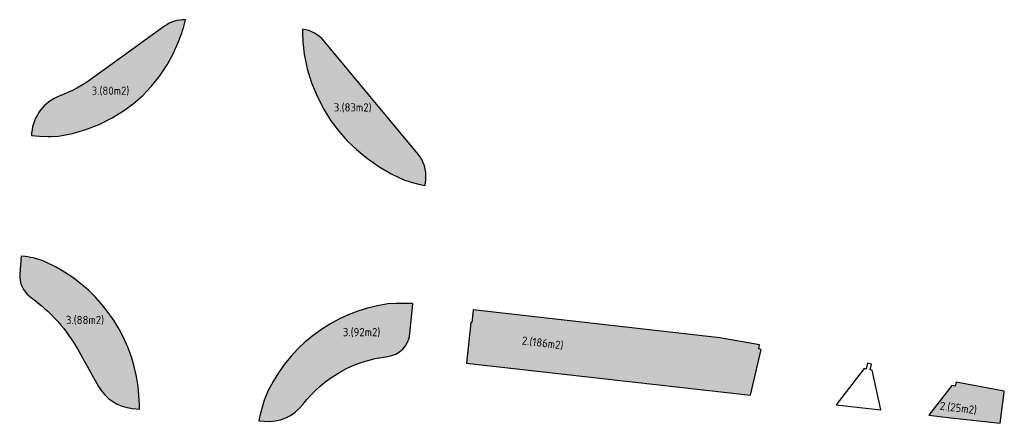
# Model space of a CAD drawing. Header units: metres. Extents: x 197542 to 199322, y 355606 to 356153.
# Tile 4 of 19: x 198030 to 198138, y 356100 to 356144. Entities that reach past the tile are written whole.
import ezdxf

# ---------------------------------------------------------------- set-up
doc = ezdxf.new("R2010")
doc.units = ezdxf.units.M
doc.layers.add('N-GV-GR-BEPLANTING_CULTUUR_VASTEPLANTEN-T', color=1, linetype='Continuous', lineweight=35)
doc.layers.add('N-WE-GR-GAZON_BLOEMBOLLEN-A', color=7, linetype='Continuous', lineweight=18, true_color=0x69166f)
doc.layers.add('N-WE-GR-TEELAARDE_TYPE-E-A', color=7, linetype='Continuous', lineweight=18, true_color=0xe74bec)
doc.layers.add('X-XX-HULPLIJNEN', color=4, linetype='Continuous', plot=False)
doc.styles.add('NLCS-ISO', font='NLCS-ISO.ttf')

msp = doc.modelspace()

# ---------------------------------------------------------------- hatches: boundary and pattern name
at = {"layer": 'N-WE-GR-GAZON_BLOEMBOLLEN-A'}
h = msp.add_hatch(color=256, dxfattribs=at)
h.dxf.hatch_style = 1
h.paths.add_polyline_path([(198046.566, 356139.047), (198047.259, 356140.326), (198047.842, 356141.682, 0.0492129), (198048.576, 356143.996, 0.1637558), (198046.273, 356143.279), (198038.37, 356137.557, -0.0672658), (198034.778, 356135.63, 0.2899666), (198031.689, 356131.553), (198031.667, 356131.287), (198032.568, 356131.196), (198033.465, 356131.153), (198033.783, 356131.166), (198034.646, 356131.199), (198036.158, 356131.492), (198037.644, 356131.926), (198039.086, 356132.492), (198040.474, 356133.179), (198041.681, 356133.912), (198042.819, 356134.747), (198043.88, 356135.678), (198044.854, 356136.699), (198045.761, 356137.836)])
h = msp.add_hatch(color=256, dxfattribs=at)
h.dxf.hatch_style = 1
h.paths.add_polyline_path([(198063.809, 356141.635, 0.1861539), (198061.434, 356142.961, 0.0324827), (198061.593, 356140.202), (198061.938, 356138.604), (198062.43, 356137.046), (198063.057, 356135.537), (198063.804, 356134.083), (198064.552, 356132.888), (198065.399, 356131.761), (198066.338, 356130.707), (198067.354, 356129.728), (198068.548, 356128.746), (198069.814, 356127.859), (198071.143, 356127.081), (198072.531, 356126.42), (198073.352, 356126.137), (198074.316, 356125.889), (198074.883, 356125.786), (198074.952, 356126.453, 0.201637), (198074.099, 356129.256)])
h = msp.add_hatch(color=256, dxfattribs=at)
h.dxf.hatch_style = 1
h.paths.add_polyline_path([(198033.302, 356117.344, 0.0783153), (198030.968, 356117.991), (198030.553, 356118.039), (198030.387, 356116.058, 0.2632548), (198031.531, 356113.571, -0.1093302), (198036.914, 356107.532), (198039.042, 356103.728, 0.2457625), (198042.753, 356101.305), (198043.548, 356101.227), (198043.52, 356101.763), (198043.387, 356103.719, 0.2588771)])
h = msp.add_hatch(color=256, dxfattribs=at)
h.dxf.hatch_style = 1
h.paths.add_polyline_path([(198073.209, 356109.492), (198073.551, 356112.816), (198071.921, 356112.826), (198071.701, 356112.817), (198070.805, 356112.782, 0.2674471), (198057.203, 356102.216), (198056.738, 356100.479), (198056.701, 356100.34), (198056.614, 356099.96), (198057.219, 356099.901, 0.2587026), (198061.472, 356101.746, -0.2026442), (198070.765, 356107.015, 0.3516228)])
at = {"layer": 'N-WE-GR-TEELAARDE_TYPE-E-A'}
h = msp.add_hatch(color=256, dxfattribs=at)
h.dxf.hatch_style = 1
h.paths.add_polyline_path([(198107.235, 356109.065), (198080.155, 356112.125), (198080.114, 356111.728), (198080.012, 356110.733), (198079.892, 356110.746), (198079.433, 356106.275), (198110.6, 356102.762), (198111.775, 356107.793), (198111.518, 356107.839), (198111.598, 356108.282)])
h = msp.add_hatch(color=256, dxfattribs=at)
h.dxf.hatch_style = 1
h.paths.add_polyline_path([(198138.467, 356103.086), (198138.451, 356103.089), (198138.47, 356103.188), (198133.171, 356104.202), (198133.086, 356103.76), (198132.7, 356103.834), (198130.189, 356100.555), (198132.613, 356100.281), (198138.014, 356099.673)])

# ---------------------------------------------------------------- linework, layer by layer
at = {"layer": 'X-XX-HULPLIJNEN'}
for points in [[(198046.566, 356139.047), (198047.259, 356140.326), (198047.842, 356141.682, 0.0492129), (198048.576, 356143.996, 0.1637558), (198046.273, 356143.279), (198038.37, 356137.557, -0.0672658), (198034.778, 356135.63, 0.2899666), (198031.689, 356131.553), (198031.667, 356131.287), (198032.568, 356131.196), (198033.465, 356131.153), (198033.783, 356131.166), (198034.646, 356131.199), (198036.158, 356131.492), (198037.644, 356131.926), (198039.086, 356132.492), (198040.474, 356133.179), (198041.681, 356133.912), (198042.819, 356134.747), (198043.88, 356135.678), (198044.854, 356136.699), (198045.761, 356137.836), (198046.566, 356139.047)], [(198063.809, 356141.635, 0.1861539), (198061.434, 356142.961, 0.0324827), (198061.593, 356140.202), (198061.938, 356138.604), (198062.43, 356137.046), (198063.057, 356135.537), (198063.804, 356134.083), (198064.552, 356132.888), (198065.399, 356131.761), (198066.338, 356130.707), (198067.354, 356129.728), (198068.548, 356128.746), (198069.814, 356127.859), (198071.143, 356127.081), (198072.531, 356126.42), (198073.352, 356126.137), (198074.316, 356125.889), (198074.883, 356125.786), (198074.952, 356126.453, 0.201637), (198074.099, 356129.256), (198063.809, 356141.635, 0.1861539)], [(198033.302, 356117.344, 0.0783153), (198030.968, 356117.991), (198030.553, 356118.039), (198030.387, 356116.058, 0.2632548), (198031.531, 356113.571, -0.1093302), (198036.914, 356107.532), (198039.042, 356103.728, 0.2457625), (198042.753, 356101.305), (198043.548, 356101.227), (198043.52, 356101.763), (198043.387, 356103.719, 0.2588771), (198033.302, 356117.344, 0.0783153)], [(198073.209, 356109.492), (198073.551, 356112.816), (198071.921, 356112.826), (198071.701, 356112.817), (198070.805, 356112.782, 0.2674471), (198057.203, 356102.216), (198056.738, 356100.479), (198056.701, 356100.34), (198056.614, 356099.96), (198057.219, 356099.901, 0.2587026), (198061.472, 356101.746, -0.2026442), (198070.765, 356107.015, 0.3516228), (198073.209, 356109.492)]]:
    msp.add_lwpolyline(points, format="xyb", close=True, dxfattribs=at)
for points in [[(198107.235, 356109.065), (198080.155, 356112.125), (198080.114, 356111.728), (198080.012, 356110.733), (198079.892, 356110.746), (198079.433, 356106.275), (198110.6, 356102.762), (198111.775, 356107.793), (198111.518, 356107.839), (198111.598, 356108.282), (198107.235, 356109.065)], [(198123.952, 356105.508), (198123.755, 356105.546), (198123.877, 356106.184), (198123.436, 356106.269), (198123.313, 356105.631), (198123.073, 356105.677), (198120.027, 356101.7), (198124.906, 356101.15), (198123.952, 356105.508)], [(198138.467, 356103.086), (198138.451, 356103.089), (198138.47, 356103.188), (198133.171, 356104.202), (198133.086, 356103.76), (198132.7, 356103.834), (198130.189, 356100.555), (198132.613, 356100.281), (198138.014, 356099.673), (198138.467, 356103.086)]]:
    msp.add_lwpolyline(points, close=True, dxfattribs=at)

# ---------------------------------------------------------------- texts
at = {"layer": 'N-GV-GR-BEPLANTING_CULTUUR_VASTEPLANTEN-T', "style": 'NLCS-ISO'}
for s, p in [('3.(80m2)', (198038.28, 356135.746)), ('3.(83m2)', (198064.864, 356133.914)), ('3.(88m2)', (198035.45, 356110.575)), ('3.(92m2)', (198065.855, 356109.233))]:
    msp.add_text(s, height=0.9, dxfattribs=at).set_placement(p)
for s, p in [('2.(186m2)', (198085.469, 356108.335)), ('2.(25m2)', (198131.344, 356101.167))]:
    msp.add_text(s, height=0.9, rotation=353.0491, dxfattribs=at).set_placement(p)

doc.saveas('drawing.dxf')
